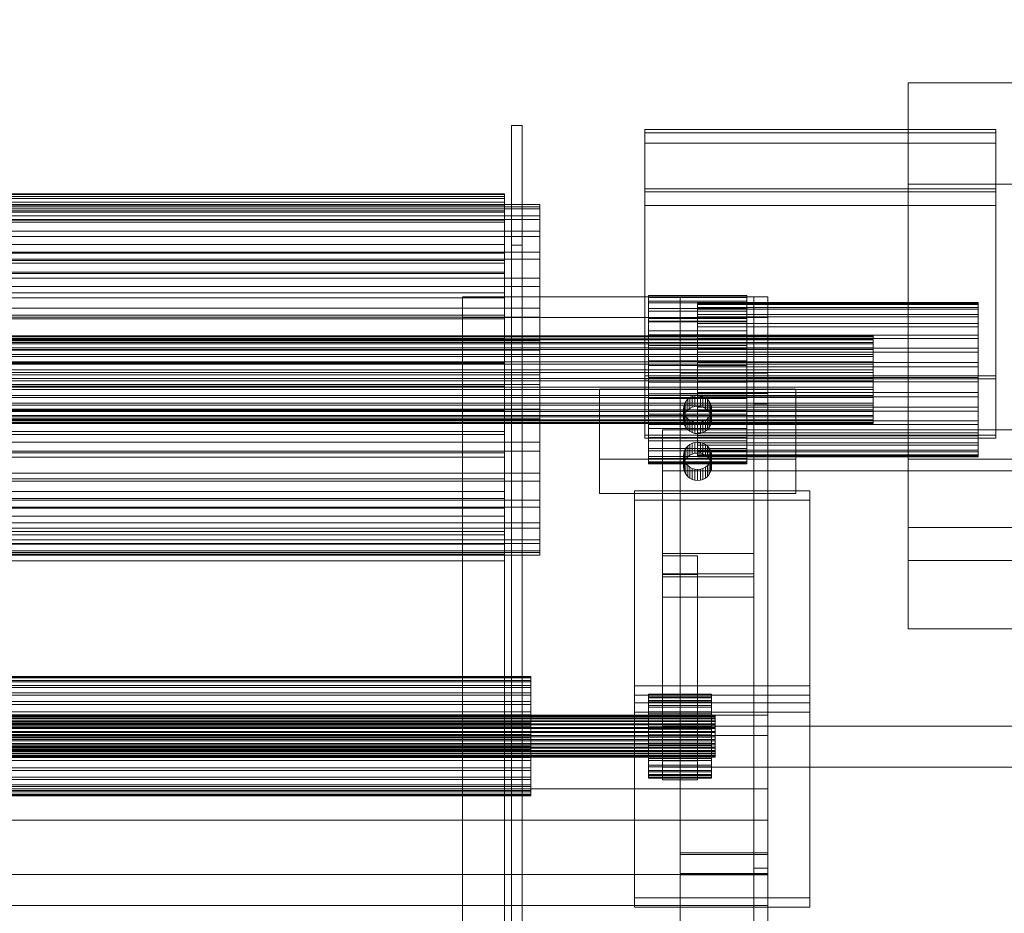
# Model space of a CAD drawing. Header units: millimetres. Extents: x -3490 to 61924, y -72580 to 6847.
# Tile 30 of 256: x -2668 to -2388, y -33912 to -33657. Entities that reach past the tile are written whole.
import ezdxf

# ---------------------------------------------------------------- set-up
doc = ezdxf.new("R2010")
doc.units = ezdxf.units.MM
doc.layers.add('COTAS_P', color=1, linetype='Continuous', lineweight=0)
doc.layers.add('frontal_C10', color=7, linetype='Continuous', lineweight=0)
doc.dimstyles.new('R19_100', dxfattribs={"dimtxt": 250, "dimasz": 150, "dimexe": 150, "dimexo": 80, "dimgap": 100, "dimtad": 1, "dimtih": 1, "dimtoh": 1, "dimdsep": 46, "dimcen": 0.09, "dimadec": 0, "dimazin": 0, "dimtfac": 1, "dimtdec": 4, "dimtofl": 0, "dimtmove": 0, "dimatfit": 3, "dimfxl": 1, "dimtolj": 1, "dimtzin": 0, "dimarcsym": 0})

# ---------------------------------------------------------------- blocks, each defined once
blk = doc.blocks.new('DIM_R29_55')
at = {"layer": 'COTAS_P'}
for p, q in [((-3300, -33120), (-3150, -33075)), ((-60, -33120), (-210, -33075)), ((-3300, -34020), (-3300, -33120)), ((-3300, -33120), (-60, -33120)), ((-3300, -33120), (-3150, -33165)), ((-60, -33120), (-210, -33165)), ((-60, -34020), (-60, -33120))]:
    blk.add_line(p, q, dxfattribs=at)
blk.add_text('3240 P', height=250, dxfattribs=at).set_placement((-1680, -33020))

msp = doc.modelspace()

# ---------------------------------------------------------------- linework, layer by layer
at = {"layer": 'frontal_C10'}
for p, q in [((-2295, -33675.353), (-2415, -33675.353)), ((-2415, -33675.353), (-2415, -33704.249)), ((-2415, -33782.602), (-2415, -33675.353)), ((-2525, -33687.538), (-2528, -33687.538)), ((-2528, -33687.538), (-2528, -35455.249)), ((-2528, -33721.662), (-2528, -33687.538)), ((-2525, -35455.249), (-2525, -33687.538)), ((-2525, -33721.662), (-2525, -33687.538)), ((-2390, -33688.71), (-2490, -33688.71)), ((-2490, -33688.71), (-2490, -33689.599)), ((-2490, -33758.909), (-2490, -33688.71)), ((-2490, -33688.71), (-2490, -33706.492)), ((-2490, -33692.61), (-2490, -33688.71)), ((-2490, -33689.599), (-2390, -33689.599)), ((-2490, -33759.798), (-2490, -33689.599)), ((-2390, -33689.599), (-2390, -33688.71)), ((-2390, -33758.909), (-2390, -33688.71)), ((-2390, -33706.492), (-2390, -33688.71)), ((-2390, -33692.61), (-2390, -33688.71)), ((-2390, -33689.599), (-2390, -33759.798)), ((-2490, -33710.392), (-2490, -33692.61)), ((-2490, -33692.61), (-2390, -33692.61)), ((-2390, -33692.61), (-2390, -33710.392)), ((-2415, -33704.249), (-2295, -33704.249)), ((-2415, -33811.497), (-2415, -33704.249)), ((-2530, -33707.038), (-2830, -33707.038)), ((-2530, -33707.23), (-2830, -33707.23)), ((-2530, -33707.751), (-2830, -33707.751)), ((-2530, -33710.035), (-2530, -33707.038)), ((-2530, -33707.038), (-2530, -33707.751)), ((-2530, -33707.23), (-2530, -33707.038)), ((-2530, -33710.217), (-2530, -33707.23)), ((-2530, -33708.326), (-2530, -33707.23)), ((-2530, -33710.709), (-2530, -33707.751)), ((-2530, -33707.751), (-2530, -33709.359)), ((-2390, -33705.603), (-2490, -33705.603)), ((-2490, -33705.603), (-2490, -33706.492)), ((-2490, -33775.802), (-2490, -33705.603)), ((-2490, -33706.492), (-2390, -33706.492)), ((-2490, -33776.691), (-2490, -33706.492)), ((-2490, -33710.392), (-2490, -33706.492)), ((-2390, -33706.492), (-2390, -33705.603)), ((-2390, -33775.802), (-2390, -33705.603)), ((-2390, -33706.492), (-2390, -33776.691)), ((-2390, -33706.492), (-2390, -33710.392)), ((-2520, -33710.019), (-2840, -33710.019)), ((-2520, -33710.709), (-2840, -33710.709)), ((-2530, -33708.326), (-2830, -33708.326)), ((-2530, -33709.359), (-2830, -33709.359)), ((-2830, -33710.035), (-2530, -33710.035)), ((-2830, -33710.217), (-2530, -33710.217)), ((-2830, -33710.709), (-2530, -33710.709)), ((-2530, -35778.326), (-2530, -33708.326)), ((-2530, -33711.251), (-2530, -33708.326)), ((-2530, -33712.225), (-2530, -33709.359)), ((-2530, -33709.359), (-2530, -33711.833)), ((-2530, -33710.709), (-2530, -33710.035)), ((-2530, -33710.035), (-2530, -33710.217)), ((-2530, -33710.217), (-2530, -33711.251)), ((-2530, -33712.225), (-2530, -33710.709)), ((-2520, -33711.251), (-2520, -33710.019)), ((-2520, -33710.019), (-2520, -33710.709)), ((-2520, -33710.709), (-2520, -33713.292)), ((-2390, -33710.392), (-2490, -33710.392)), ((-2520, -33711.251), (-2840, -33711.251)), ((-2520, -33713.292), (-2840, -33713.292)), ((-2830, -33711.251), (-2530, -33711.251)), ((-2530, -33711.833), (-2830, -33711.833)), ((-2830, -33712.225), (-2530, -33712.225)), ((-2530, -33711.251), (-2530, -35781.251)), ((-2530, -33714.559), (-2530, -33711.833)), ((-2530, -33711.833), (-2530, -33715.131)), ((-2530, -33714.559), (-2530, -33712.225)), ((-2520, -33714.356), (-2520, -33711.251)), ((-2520, -33713.292), (-2520, -33717.671)), ((-2520, -33714.356), (-2840, -33714.356)), ((-2830, -33714.559), (-2530, -33714.559)), ((-2530, -33715.131), (-2830, -33715.131)), ((-2530, -33717.671), (-2530, -33714.559)), ((-2530, -33717.671), (-2530, -33715.131)), ((-2530, -33715.131), (-2530, -33719.197)), ((-2520, -33719.215), (-2520, -33714.356)), ((-2520, -33717.671), (-2840, -33717.671)), ((-2830, -33717.671), (-2530, -33717.671)), ((-2530, -33721.506), (-2530, -33717.671)), ((-2520, -33717.671), (-2520, -33723.676)), ((-2520, -33719.215), (-2840, -33719.215)), ((-2530, -33719.197), (-2830, -33719.197)), ((-2830, -33721.506), (-2530, -33721.506)), ((-2530, -33721.506), (-2530, -33719.197)), ((-2530, -33719.197), (-2530, -33723.961)), ((-2530, -33726.001), (-2530, -33721.506)), ((-2528, -35489.374), (-2528, -33721.662)), ((-2528, -33721.662), (-2525, -33721.662)), ((-2525, -33721.662), (-2525, -35489.374)), ((-2520, -33725.641), (-2520, -33719.215)), ((-2520, -33723.676), (-2840, -33723.676)), ((-2530, -33723.961), (-2830, -33723.961)), ((-2530, -33726.001), (-2530, -33723.961)), ((-2530, -33723.961), (-2530, -33729.342)), ((-2520, -33723.676), (-2520, -33731.077)), ((-2520, -33725.641), (-2840, -33725.641)), ((-2830, -33726.001), (-2530, -33726.001)), ((-2530, -33726.81), (-2830, -33726.81)), ((-2530, -33731.077), (-2530, -33726.001)), ((-2530, -35765.692), (-2530, -33726.81)), ((-2530, -33729.735), (-2530, -33726.81)), ((-2520, -33733.388), (-2520, -33725.641)), ((-2530, -33729.342), (-2830, -33729.342)), ((-2830, -33729.735), (-2530, -33729.735)), ((-2530, -33731.077), (-2530, -33729.342)), ((-2530, -33729.342), (-2530, -33735.247)), ((-2530, -33729.735), (-2530, -35768.617)), ((-2520, -33731.077), (-2840, -33731.077)), ((-2830, -33731.077), (-2530, -33731.077)), ((-2530, -33736.648), (-2530, -33731.077)), ((-2520, -33731.077), (-2520, -33739.589)), ((-2520, -33733.388), (-2840, -33733.388)), ((-2530, -33735.247), (-2830, -33735.247)), ((-2530, -33736.648), (-2530, -33735.247)), ((-2530, -33735.247), (-2530, -33741.576)), ((-2520, -33742.157), (-2520, -33733.388)), ((-2830, -33736.648), (-2530, -33736.648)), ((-2459, -33736.403), (-2542, -33736.403)), ((-2542, -33736.403), (-2542, -35761.949)), ((-2542, -33742.253), (-2542, -33736.403)), ((-2530, -33742.618), (-2530, -33736.648)), ((-2489, -33736.34), (-2489, -33736.009)), ((-2489, -33736.009), (-2489, -33736.6)), ((-2461, -33736.009), (-2489, -33736.009)), ((-2489, -33737.58), (-2489, -33736.34)), ((-2461, -33736.34), (-2489, -33736.34)), ((-2489, -33736.6), (-2489, -33738.091)), ((-2461, -33736.6), (-2489, -33736.6)), ((-2489, -33739.682), (-2489, -33737.58)), ((-2461, -33737.58), (-2489, -33737.58)), ((-2489, -33738.091), (-2489, -33740.423)), ((-2461, -33738.091), (-2489, -33738.091)), ((-2455, -33736.403), (-2480, -33736.403)), ((-2480, -33736.403), (-2480, -33894.874)), ((-2480, -33742.253), (-2480, -33736.403)), ((-2475, -33738.312), (-2475, -33738.008)), ((-2475, -33738.008), (-2475, -33738.55)), ((-2395, -33738.008), (-2475, -33738.008)), ((-2475, -33739.449), (-2475, -33738.312)), ((-2395, -33738.312), (-2475, -33738.312)), ((-2475, -33738.55), (-2475, -33739.916)), ((-2395, -33738.55), (-2475, -33738.55)), ((-2461, -33736.6), (-2461, -33736.009)), ((-2461, -33736.009), (-2461, -33736.34)), ((-2461, -33736.34), (-2461, -33737.58)), ((-2461, -33738.091), (-2461, -33736.6)), ((-2461, -33737.58), (-2461, -33739.682)), ((-2461, -33740.423), (-2461, -33738.091)), ((-2455, -33736.403), (-2459, -33736.403)), ((-2459, -33736.403), (-2459, -33894.874)), ((-2459, -33899.225), (-2459, -33736.403)), ((-2459, -35761.949), (-2459, -33736.403)), ((-2459, -33742.253), (-2459, -33736.403)), ((-2455, -33894.874), (-2455, -33736.403)), ((-2455, -33899.225), (-2455, -33736.403)), ((-2455, -33742.253), (-2455, -33736.403)), ((-2395, -33738.55), (-2395, -33738.008)), ((-2395, -33738.008), (-2395, -33738.312)), ((-2395, -33738.312), (-2395, -33739.449)), ((-2395, -33739.916), (-2395, -33738.55)), ((-2520, -33739.589), (-2840, -33739.589)), ((-2530, -33741.576), (-2830, -33741.576)), ((-2530, -33742.618), (-2530, -33741.576)), ((-2530, -33741.576), (-2530, -33748.22)), ((-2520, -33739.589), (-2520, -33748.886)), ((-2489, -33742.564), (-2489, -33739.682)), ((-2461, -33739.682), (-2489, -33739.682)), ((-2489, -33740.423), (-2489, -33743.508)), ((-2461, -33740.423), (-2489, -33740.423)), ((-2475, -33741.375), (-2475, -33739.449)), ((-2395, -33739.449), (-2475, -33739.449)), ((-2475, -33739.916), (-2475, -33742.054)), ((-2395, -33739.916), (-2475, -33739.916)), ((-2475, -33744.017), (-2475, -33741.375)), ((-2395, -33741.375), (-2475, -33741.375)), ((-2461, -33739.682), (-2461, -33742.564)), ((-2461, -33743.508), (-2461, -33740.423)), ((-2395, -33739.449), (-2395, -33741.375)), ((-2395, -33742.054), (-2395, -33739.916)), ((-2395, -33741.375), (-2395, -33744.017)), ((-2520, -33742.157), (-2840, -33742.157)), ((-2830, -33742.618), (-2530, -33742.618)), ((-2542, -35767.799), (-2542, -33742.253)), ((-2542, -33742.253), (-2459, -33742.253)), ((-2530, -33748.886), (-2530, -33742.618)), ((-2520, -33751.612), (-2520, -33742.157)), ((-2489, -33746.117), (-2489, -33742.564)), ((-2461, -33742.564), (-2489, -33742.564)), ((-2461, -33743.324), (-2489, -33743.324)), ((-2489, -33743.324), (-2489, -33751.326)), ((-2489, -33768.674), (-2489, -33743.324)), ((-2489, -33743.508), (-2489, -33747.226)), ((-2461, -33743.508), (-2489, -33743.508)), ((-2480, -33900.724), (-2480, -33742.253)), ((-2480, -33742.253), (-2455, -33742.253)), ((-2475, -33742.054), (-2475, -33744.882)), ((-2395, -33742.054), (-2475, -33742.054)), ((-2475, -33747.274), (-2475, -33744.017)), ((-2395, -33744.017), (-2475, -33744.017)), ((-2461, -33742.564), (-2461, -33746.117)), ((-2461, -33751.326), (-2461, -33743.324)), ((-2461, -33768.674), (-2461, -33743.324)), ((-2461, -33747.226), (-2461, -33743.508)), ((-2459, -33742.253), (-2459, -35767.799)), ((-2455, -33742.253), (-2455, -33900.724)), ((-2395, -33744.882), (-2395, -33742.054)), ((-2395, -33744.017), (-2395, -33747.274)), ((-2489, -33750.203), (-2489, -33746.117)), ((-2461, -33746.117), (-2489, -33746.117)), ((-2475, -33744.882), (-2475, -33748.291)), ((-2395, -33744.882), (-2475, -33744.882)), ((-2461, -33746.117), (-2461, -33750.203)), ((-2395, -33748.291), (-2395, -33744.882)), ((-2425, -33747.505), (-2935, -33747.505)), ((-2425, -33747.677), (-2935, -33747.677)), ((-2425, -33747.813), (-2935, -33747.813)), ((-2425, -33748.323), (-2935, -33748.323)), ((-2425, -33748.589), (-2935, -33748.589)), ((-2425, -33749.418), (-2935, -33749.418)), ((-2425, -33749.804), (-2935, -33749.804)), ((-2840, -33748.886), (-2520, -33748.886)), ((-2530, -33748.22), (-2830, -33748.22)), ((-2830, -33748.886), (-2530, -33748.886)), ((-2530, -33748.886), (-2530, -33748.22)), ((-2530, -33748.22), (-2530, -33755.065)), ((-2530, -33755.345), (-2530, -33748.886)), ((-2520, -33748.886), (-2520, -33758.611)), ((-2489, -33747.226), (-2489, -33751.435)), ((-2461, -33747.226), (-2489, -33747.226)), ((-2475, -33751.019), (-2475, -33747.274)), ((-2395, -33747.274), (-2475, -33747.274)), ((-2475, -33748.291), (-2475, -33752.149)), ((-2395, -33748.291), (-2475, -33748.291)), ((-2461, -33751.435), (-2461, -33747.226)), ((-2425, -33747.813), (-2425, -33747.505)), ((-2425, -33747.505), (-2425, -33747.677)), ((-2425, -33747.677), (-2425, -33748.323)), ((-2425, -33748.589), (-2425, -33747.813)), ((-2425, -33748.323), (-2425, -33749.418)), ((-2425, -33749.804), (-2425, -33748.589)), ((-2425, -33749.418), (-2425, -33750.919)), ((-2425, -33751.41), (-2425, -33749.804)), ((-2395, -33747.274), (-2395, -33751.019)), ((-2395, -33752.149), (-2395, -33748.291)), ((-2425, -33750.919), (-2935, -33750.919)), ((-2425, -33751.41), (-2935, -33751.41)), ((-2425, -33752.769), (-2935, -33752.769)), ((-2520, -33751.612), (-2840, -33751.612)), ((-2520, -33761.389), (-2520, -33751.612)), ((-2489, -33754.666), (-2489, -33750.203)), ((-2461, -33750.203), (-2489, -33750.203)), ((-2489, -33751.326), (-2461, -33751.326)), ((-2489, -33776.676), (-2489, -33751.326)), ((-2489, -33751.435), (-2489, -33755.974)), ((-2461, -33751.435), (-2489, -33751.435)), ((-2475, -33755.11), (-2475, -33751.019)), ((-2395, -33751.019), (-2475, -33751.019)), ((-2475, -33752.149), (-2475, -33756.309)), ((-2395, -33752.149), (-2475, -33752.149)), ((-2461, -33750.203), (-2461, -33754.666)), ((-2461, -33751.326), (-2461, -33776.676)), ((-2461, -33755.974), (-2461, -33751.435)), ((-2425, -33750.919), (-2425, -33752.769)), ((-2425, -33753.347), (-2425, -33751.41)), ((-2425, -33752.769), (-2425, -33754.897)), ((-2395, -33751.019), (-2395, -33755.11)), ((-2395, -33756.309), (-2395, -33752.149)), ((-2425, -33753.347), (-2935, -33753.347)), ((-2425, -33754.897), (-2935, -33754.897)), ((-2425, -33755.539), (-2935, -33755.539)), ((-2530, -33755.065), (-2830, -33755.065)), ((-2830, -33755.345), (-2530, -33755.345)), ((-2530, -33755.345), (-2530, -33755.065)), ((-2530, -33755.065), (-2530, -33761.995)), ((-2530, -33761.882), (-2530, -33755.345)), ((-2489, -33759.333), (-2489, -33754.666)), ((-2489, -33754.666), (-2461, -33754.666)), ((-2475, -33759.389), (-2475, -33755.11)), ((-2475, -33755.11), (-2395, -33755.11)), ((-2461, -33754.666), (-2461, -33759.333)), ((-2425, -33755.539), (-2425, -33753.347)), ((-2425, -33754.897), (-2425, -33757.222)), ((-2425, -33757.903), (-2425, -33755.539)), ((-2395, -33755.11), (-2395, -33759.389)), ((-2935, -33757.222), (-2425, -33757.222)), ((-2425, -33757.903), (-2935, -33757.903)), ((-2489, -33755.974), (-2489, -33760.667)), ((-2461, -33755.974), (-2489, -33755.974)), ((-2455, -33758.091), (-2480, -33758.091)), ((-2480, -33758.091), (-2480, -35859.209)), ((-2480, -33763.941), (-2480, -33758.091)), ((-2475, -33756.309), (-2475, -33760.611)), ((-2395, -33756.309), (-2475, -33756.309)), ((-2461, -33760.667), (-2461, -33755.974)), ((-2455, -35859.209), (-2455, -33758.091)), ((-2455, -33763.941), (-2455, -33758.091)), ((-2425, -33757.222), (-2425, -33759.653)), ((-2425, -33760.347), (-2425, -33757.903)), ((-2395, -33760.611), (-2395, -33756.309)), ((-2425, -33759.653), (-2935, -33759.653)), ((-2425, -33760.347), (-2935, -33760.347)), ((-2520, -33758.611), (-2840, -33758.611)), ((-2520, -33758.611), (-2520, -33768.388)), ((-2490, -33759.798), (-2490, -33758.909)), ((-2490, -33758.909), (-2390, -33758.909)), ((-2390, -33759.798), (-2490, -33759.798)), ((-2489, -33764.026), (-2489, -33759.333)), ((-2461, -33759.333), (-2489, -33759.333)), ((-2489, -33760.667), (-2489, -33765.334)), ((-2461, -33760.667), (-2489, -33760.667)), ((-2475, -33763.691), (-2475, -33759.389)), ((-2395, -33759.389), (-2475, -33759.389)), ((-2475, -33760.611), (-2475, -33764.89)), ((-2395, -33760.611), (-2475, -33760.611)), ((-2461, -33759.333), (-2461, -33764.026)), ((-2461, -33765.334), (-2461, -33760.667)), ((-2425, -33759.653), (-2425, -33762.097)), ((-2425, -33762.778), (-2425, -33760.347)), ((-2395, -33759.389), (-2395, -33763.691)), ((-2395, -33764.89), (-2395, -33760.611)), ((-2390, -33758.909), (-2390, -33759.798)), ((-2425, -33762.097), (-2935, -33762.097)), ((-2425, -33762.778), (-2935, -33762.778)), ((-2520, -33761.389), (-2840, -33761.389)), ((-2830, -33761.882), (-2530, -33761.882)), ((-2530, -33761.995), (-2830, -33761.995)), ((-2530, -33768.388), (-2530, -33761.882)), ((-2530, -33761.882), (-2530, -33761.995)), ((-2530, -33761.995), (-2530, -33768.891)), ((-2520, -33771.114), (-2520, -33761.389)), ((-2447, -33762.673), (-2503, -33762.673)), ((-2503, -33762.673), (-2503, -33782.677)), ((-2503, -33772.422), (-2503, -33762.673)), ((-2489, -33768.565), (-2489, -33764.026)), ((-2461, -33764.026), (-2489, -33764.026)), ((-2480, -35865.059), (-2480, -33763.941)), ((-2480, -33763.941), (-2455, -33763.941)), ((-2475, -33767.851), (-2475, -33763.691)), ((-2395, -33763.691), (-2475, -33763.691)), ((-2461, -33764.026), (-2461, -33768.565)), ((-2455, -33763.941), (-2455, -35865.059)), ((-2447, -33782.677), (-2447, -33762.673)), ((-2447, -33772.422), (-2447, -33762.673)), ((-2425, -33762.097), (-2425, -33764.461)), ((-2425, -33765.103), (-2425, -33762.778)), ((-2395, -33763.691), (-2395, -33767.851)), ((-2425, -33764.461), (-2935, -33764.461)), ((-2425, -33765.103), (-2935, -33765.103)), ((-2425, -33766.653), (-2935, -33766.653)), ((-2489, -33765.334), (-2489, -33769.797)), ((-2461, -33765.334), (-2489, -33765.334)), ((-2478.696, -33766.858), (-2478.326, -33766.184)), ((-2478.326, -33766.184), (-2477.828, -33765.593)), ((-2478.326, -33769.296), (-2478.326, -33766.184)), ((-2477.828, -33765.593), (-2477.222, -33765.108)), ((-2477.828, -33768.705), (-2477.828, -33765.593)), ((-2477.222, -33765.108), (-2476.531, -33764.748)), ((-2477.222, -33768.22), (-2477.222, -33765.108)), ((-2476.531, -33764.748), (-2475.78, -33764.526)), ((-2476.531, -33767.859), (-2476.531, -33764.748)), ((-2475.78, -33764.526), (-2475, -33764.451)), ((-2475.78, -33767.638), (-2475.78, -33764.526)), ((-2475, -33764.451), (-2474.22, -33764.526)), ((-2475, -33767.563), (-2475, -33764.451)), ((-2475, -33764.89), (-2475, -33768.981)), ((-2395, -33764.89), (-2475, -33764.89)), ((-2474.22, -33764.526), (-2473.469, -33764.748)), ((-2474.22, -33767.638), (-2474.22, -33764.526)), ((-2473.469, -33764.748), (-2472.778, -33765.108)), ((-2473.469, -33767.859), (-2473.469, -33764.748)), ((-2472.778, -33765.108), (-2472.172, -33765.593)), ((-2472.778, -33768.22), (-2472.778, -33765.108)), ((-2472.172, -33765.593), (-2471.674, -33766.184)), ((-2472.172, -33768.705), (-2472.172, -33765.593)), ((-2471.674, -33766.184), (-2471.304, -33766.858)), ((-2471.674, -33769.296), (-2471.674, -33766.184)), ((-2461, -33769.797), (-2461, -33765.334)), ((-2425, -33764.461), (-2425, -33766.653)), ((-2425, -33767.231), (-2425, -33765.103)), ((-2425, -33766.653), (-2425, -33768.59)), ((-2395, -33768.981), (-2395, -33764.89)), ((-2425, -33767.231), (-2935, -33767.231)), ((-2425, -33768.59), (-2935, -33768.59)), ((-2425, -33769.081), (-2935, -33769.081)), ((-2520, -33768.388), (-2840, -33768.388)), ((-2830, -33768.388), (-2530, -33768.388)), ((-2530, -33768.891), (-2830, -33768.891)), ((-2530, -33774.75), (-2530, -33768.388)), ((-2530, -33768.388), (-2530, -33768.891)), ((-2530, -33768.891), (-2530, -33775.635)), ((-2520, -33768.388), (-2520, -33777.843)), ((-2489, -33772.774), (-2489, -33768.565)), ((-2461, -33768.565), (-2489, -33768.565)), ((-2489, -33776.676), (-2489, -33768.674)), ((-2489, -33768.674), (-2461, -33768.674)), ((-2479, -33768.351), (-2478.923, -33767.59)), ((-2478.923, -33769.112), (-2479, -33768.351)), ((-2479, -33768.351), (-2479, -33771.463)), ((-2478.923, -33767.59), (-2478.696, -33766.858)), ((-2478.923, -33770.702), (-2478.923, -33767.59)), ((-2478.696, -33769.843), (-2478.923, -33769.112)), ((-2478.923, -33772.223), (-2478.923, -33769.112)), ((-2478.696, -33769.97), (-2478.696, -33766.858)), ((-2478.326, -33769.296), (-2478.696, -33769.97)), ((-2477.828, -33768.705), (-2478.326, -33769.296)), ((-2477.222, -33768.22), (-2477.828, -33768.705)), ((-2476.531, -33767.859), (-2477.222, -33768.22)), ((-2475.78, -33767.638), (-2476.531, -33767.859)), ((-2475, -33767.563), (-2475.78, -33767.638)), ((-2474.22, -33767.638), (-2475, -33767.563)), ((-2475, -33771.709), (-2475, -33767.851)), ((-2395, -33767.851), (-2475, -33767.851)), ((-2475, -33768.981), (-2475, -33772.726)), ((-2395, -33768.981), (-2475, -33768.981)), ((-2473.469, -33767.859), (-2474.22, -33767.638)), ((-2472.778, -33768.22), (-2473.469, -33767.859)), ((-2472.172, -33768.705), (-2472.778, -33768.22)), ((-2471.674, -33769.296), (-2472.172, -33768.705)), ((-2471.304, -33769.97), (-2471.674, -33769.296)), ((-2471.304, -33766.858), (-2471.077, -33767.59)), ((-2471.304, -33769.97), (-2471.304, -33766.858)), ((-2471.077, -33769.112), (-2471.304, -33769.843)), ((-2471.077, -33767.59), (-2471, -33768.351)), ((-2471.077, -33770.702), (-2471.077, -33767.59)), ((-2471, -33768.351), (-2471.077, -33769.112)), ((-2471.077, -33772.223), (-2471.077, -33769.112)), ((-2471, -33771.463), (-2471, -33768.351)), ((-2461, -33768.565), (-2461, -33772.774)), ((-2461, -33768.674), (-2461, -33776.676)), ((-2455, -33766.866), (-2459, -33766.866)), ((-2459, -33766.866), (-2459, -35867.984)), ((-2459, -33861.439), (-2459, -33766.866)), ((-2455, -35867.984), (-2455, -33766.866)), ((-2455, -33861.439), (-2455, -33766.866)), ((-2425, -33769.081), (-2425, -33767.231)), ((-2425, -33768.59), (-2425, -33770.196)), ((-2425, -33770.582), (-2425, -33769.081)), ((-2395, -33767.851), (-2395, -33771.709)), ((-2395, -33772.726), (-2395, -33768.981)), ((-2425, -33770.196), (-2935, -33770.196)), ((-2425, -33770.582), (-2935, -33770.582)), ((-2425, -33771.411), (-2935, -33771.411)), ((-2425, -33771.677), (-2935, -33771.677)), ((-2425, -33772.187), (-2935, -33772.187)), ((-2425, -33772.323), (-2935, -33772.323)), ((-2520, -33771.114), (-2840, -33771.114)), ((-2520, -33780.411), (-2520, -33771.114)), ((-2503, -33792.427), (-2503, -33772.422)), ((-2503, -33772.422), (-2447, -33772.422)), ((-2489, -33769.797), (-2489, -33773.883)), ((-2461, -33769.797), (-2489, -33769.797)), ((-2478.923, -33770.702), (-2479, -33771.463)), ((-2479, -33771.463), (-2478.923, -33772.223)), ((-2478.696, -33769.97), (-2478.923, -33770.702)), ((-2478.923, -33772.223), (-2478.696, -33772.955)), ((-2478.326, -33770.517), (-2478.696, -33769.843)), ((-2478.696, -33772.955), (-2478.696, -33769.843)), ((-2477.828, -33771.108), (-2478.326, -33770.517)), ((-2478.326, -33773.629), (-2478.326, -33770.517)), ((-2477.222, -33771.593), (-2477.828, -33771.108)), ((-2477.828, -33774.22), (-2477.828, -33771.108)), ((-2476.531, -33771.954), (-2477.222, -33771.593)), ((-2477.222, -33774.705), (-2477.222, -33771.593)), ((-2475.78, -33772.176), (-2476.531, -33771.954)), ((-2476.531, -33775.066), (-2476.531, -33771.954)), ((-2475, -33772.251), (-2475.78, -33772.176)), ((-2475.78, -33775.288), (-2475.78, -33772.176)), ((-2475, -33775.118), (-2475, -33771.709)), ((-2395, -33771.709), (-2475, -33771.709)), ((-2474.22, -33772.176), (-2475, -33772.251)), ((-2475, -33775.362), (-2475, -33772.251)), ((-2473.469, -33771.954), (-2474.22, -33772.176)), ((-2474.22, -33775.288), (-2474.22, -33772.176)), ((-2472.778, -33771.593), (-2473.469, -33771.954)), ((-2473.469, -33775.066), (-2473.469, -33771.954)), ((-2472.172, -33771.108), (-2472.778, -33771.593)), ((-2472.778, -33774.705), (-2472.778, -33771.593)), ((-2471.674, -33770.517), (-2472.172, -33771.108)), ((-2472.172, -33774.22), (-2472.172, -33771.108)), ((-2471.304, -33769.843), (-2471.674, -33770.517)), ((-2471.674, -33773.629), (-2471.674, -33770.517)), ((-2471.304, -33772.955), (-2471.304, -33769.843)), ((-2471.077, -33770.702), (-2471.304, -33769.97)), ((-2471.304, -33772.955), (-2471.077, -33772.223)), ((-2471, -33771.463), (-2471.077, -33770.702)), ((-2471.077, -33772.223), (-2471, -33771.463)), ((-2461, -33773.883), (-2461, -33769.797)), ((-2447, -33772.422), (-2447, -33792.427)), ((-2425, -33770.196), (-2425, -33771.411)), ((-2425, -33771.677), (-2425, -33770.582)), ((-2425, -33771.411), (-2425, -33772.187)), ((-2425, -33772.323), (-2425, -33771.677)), ((-2425, -33772.187), (-2425, -33772.495)), ((-2425, -33772.495), (-2425, -33772.323)), ((-2395, -33771.709), (-2395, -33775.118)), ((-2425, -33772.495), (-2935, -33772.495)), ((-2830, -33774.75), (-2530, -33774.75)), ((-2530, -33780.86), (-2530, -33774.75)), ((-2530, -33774.75), (-2530, -33775.635)), ((-2489, -33776.492), (-2489, -33772.774)), ((-2461, -33772.774), (-2489, -33772.774)), ((-2489, -33773.883), (-2489, -33777.436)), ((-2461, -33773.883), (-2489, -33773.883)), ((-2155, -33774.318), (-2485, -33774.318)), ((-2485, -33774.318), (-2485, -33858.781)), ((-2485, -33786.017), (-2485, -33774.318)), ((-2478.696, -33772.955), (-2478.326, -33773.629)), ((-2478.326, -33773.629), (-2477.828, -33774.22)), ((-2477.828, -33774.22), (-2477.222, -33774.705)), ((-2477.222, -33774.705), (-2476.531, -33775.066)), ((-2476.531, -33775.066), (-2475.78, -33775.288)), ((-2475, -33772.726), (-2475, -33775.983)), ((-2395, -33772.726), (-2475, -33772.726)), ((-2475, -33777.946), (-2475, -33775.118)), ((-2395, -33775.118), (-2475, -33775.118)), ((-2474.22, -33775.288), (-2473.469, -33775.066)), ((-2473.469, -33775.066), (-2472.778, -33774.705)), ((-2472.778, -33774.705), (-2472.172, -33774.22)), ((-2472.172, -33774.22), (-2471.674, -33773.629)), ((-2471.674, -33773.629), (-2471.304, -33772.955)), ((-2461, -33772.774), (-2461, -33776.492)), ((-2461, -33777.436), (-2461, -33773.883)), ((-2395, -33775.983), (-2395, -33772.726)), ((-2395, -33775.118), (-2395, -33777.946)), ((-2520, -33777.843), (-2840, -33777.843)), ((-2530, -33775.635), (-2830, -33775.635)), ((-2530, -33775.635), (-2530, -33782.111)), ((-2520, -33777.843), (-2520, -33786.612)), ((-2490, -33776.691), (-2490, -33775.802)), ((-2490, -33775.802), (-2390, -33775.802)), ((-2390, -33776.691), (-2490, -33776.691)), ((-2489, -33779.577), (-2489, -33776.492)), ((-2461, -33776.492), (-2489, -33776.492)), ((-2461, -33776.676), (-2489, -33776.676)), ((-2489, -33777.436), (-2489, -33780.318)), ((-2461, -33777.436), (-2489, -33777.436)), ((-2476.531, -33778.084), (-2475.78, -33777.862)), ((-2475.78, -33775.288), (-2475, -33775.362)), ((-2475.78, -33777.862), (-2475, -33777.787)), ((-2475.78, -33780.974), (-2475.78, -33777.862)), ((-2475, -33775.362), (-2474.22, -33775.288)), ((-2475, -33775.983), (-2475, -33778.625)), ((-2395, -33775.983), (-2475, -33775.983)), ((-2475, -33777.787), (-2474.22, -33777.862)), ((-2475, -33780.899), (-2475, -33777.787)), ((-2475, -33780.084), (-2475, -33777.946)), ((-2395, -33777.946), (-2475, -33777.946)), ((-2474.22, -33777.862), (-2473.469, -33778.084)), ((-2474.22, -33780.974), (-2474.22, -33777.862)), ((-2461, -33776.492), (-2461, -33779.577)), ((-2461, -33780.318), (-2461, -33777.436)), ((-2395, -33778.625), (-2395, -33775.983)), ((-2395, -33777.946), (-2395, -33780.084)), ((-2390, -33775.802), (-2390, -33776.691)), ((-2520, -33780.411), (-2840, -33780.411)), ((-2830, -33780.86), (-2530, -33780.86)), ((-2530, -33786.612), (-2530, -33780.86)), ((-2530, -33780.86), (-2530, -33782.111)), ((-2520, -33788.923), (-2520, -33780.411)), ((-2489, -33781.909), (-2489, -33779.577)), ((-2461, -33779.577), (-2489, -33779.577)), ((-2489, -33780.318), (-2489, -33782.42)), ((-2461, -33780.318), (-2489, -33780.318)), ((-2478.923, -33780.926), (-2478.696, -33780.195)), ((-2478.696, -33780.195), (-2478.326, -33779.52)), ((-2478.696, -33783.306), (-2478.696, -33780.195)), ((-2478.326, -33779.52), (-2477.828, -33778.929)), ((-2478.326, -33782.632), (-2478.326, -33779.52)), ((-2477.828, -33778.929), (-2477.222, -33778.444)), ((-2477.828, -33782.041), (-2477.828, -33778.929)), ((-2477.222, -33778.444), (-2476.531, -33778.084)), ((-2477.222, -33781.556), (-2477.222, -33778.444)), ((-2476.531, -33781.196), (-2476.531, -33778.084)), ((-2475, -33778.625), (-2475, -33780.551)), ((-2395, -33778.625), (-2475, -33778.625)), ((-2475, -33781.45), (-2475, -33780.084)), ((-2395, -33780.084), (-2475, -33780.084)), ((-2475, -33780.551), (-2475, -33781.688)), ((-2395, -33780.551), (-2475, -33780.551)), ((-2473.469, -33778.084), (-2472.778, -33778.444)), ((-2473.469, -33781.196), (-2473.469, -33778.084)), ((-2472.778, -33778.444), (-2472.172, -33778.929)), ((-2472.778, -33781.556), (-2472.778, -33778.444)), ((-2472.172, -33778.929), (-2471.674, -33779.52)), ((-2472.172, -33782.041), (-2472.172, -33778.929)), ((-2471.674, -33779.52), (-2471.304, -33780.195)), ((-2471.674, -33782.632), (-2471.674, -33779.52)), ((-2471.304, -33780.195), (-2471.077, -33780.926)), ((-2471.304, -33783.306), (-2471.304, -33780.195)), ((-2461, -33779.577), (-2461, -33781.909)), ((-2461, -33782.42), (-2461, -33780.318)), ((-2395, -33780.551), (-2395, -33778.625)), ((-2395, -33780.084), (-2395, -33781.45)), ((-2395, -33781.688), (-2395, -33780.551)), ((-2530, -33782.111), (-2830, -33782.111)), ((-2530, -33782.111), (-2530, -33788.209)), ((-2503, -33782.677), (-2447, -33782.677)), ((-2503, -33792.427), (-2503, -33782.677)), ((-2489, -33783.4), (-2489, -33781.909)), ((-2461, -33781.909), (-2489, -33781.909)), ((-2489, -33782.42), (-2489, -33783.66)), ((-2461, -33782.42), (-2489, -33782.42)), ((-2489, -33783.991), (-2489, -33783.4)), ((-2461, -33783.4), (-2489, -33783.4)), ((-2489, -33783.66), (-2489, -33783.991)), ((-2461, -33783.66), (-2489, -33783.66)), ((-2479, -33781.687), (-2478.923, -33780.926)), ((-2478.923, -33782.448), (-2479, -33781.687)), ((-2479, -33781.687), (-2479, -33784.799)), ((-2478.923, -33784.038), (-2478.923, -33780.926)), ((-2478.696, -33783.179), (-2478.923, -33782.448)), ((-2478.923, -33785.56), (-2478.923, -33782.448)), ((-2478.696, -33783.306), (-2478.923, -33784.038)), ((-2478.326, -33782.632), (-2478.696, -33783.306)), ((-2478.326, -33783.854), (-2478.696, -33783.179)), ((-2478.696, -33786.291), (-2478.696, -33783.179)), ((-2477.828, -33782.041), (-2478.326, -33782.632)), ((-2477.222, -33781.556), (-2477.828, -33782.041)), ((-2476.531, -33781.196), (-2477.222, -33781.556)), ((-2475.78, -33780.974), (-2476.531, -33781.196)), ((-2475, -33780.899), (-2475.78, -33780.974)), ((-2474.22, -33780.974), (-2475, -33780.899)), ((-2475, -33781.992), (-2475, -33781.45)), ((-2395, -33781.45), (-2475, -33781.45)), ((-2475, -33781.688), (-2475, -33781.992)), ((-2395, -33781.688), (-2475, -33781.688)), ((-2395, -33781.992), (-2475, -33781.992)), ((-2473.469, -33781.196), (-2474.22, -33780.974)), ((-2472.778, -33781.556), (-2473.469, -33781.196)), ((-2472.172, -33782.041), (-2472.778, -33781.556)), ((-2471.674, -33782.632), (-2472.172, -33782.041)), ((-2471.304, -33783.306), (-2471.674, -33782.632)), ((-2471.304, -33783.179), (-2471.674, -33783.854)), ((-2471.077, -33782.448), (-2471.304, -33783.179)), ((-2471.304, -33786.291), (-2471.304, -33783.179)), ((-2471.077, -33784.038), (-2471.304, -33783.306)), ((-2471.077, -33780.926), (-2471, -33781.687)), ((-2471.077, -33784.038), (-2471.077, -33780.926)), ((-2471, -33781.687), (-2471.077, -33782.448)), ((-2471.077, -33785.56), (-2471.077, -33782.448)), ((-2471, -33784.799), (-2471, -33781.687)), ((-2461, -33781.909), (-2461, -33783.4)), ((-2461, -33783.66), (-2461, -33782.42)), ((-2461, -33783.4), (-2461, -33783.991)), ((-2461, -33783.991), (-2461, -33783.66)), ((-2447, -33782.677), (-2447, -33792.427)), ((-2295, -33782.602), (-2415, -33782.602)), ((-2415, -33782.602), (-2415, -33811.497)), ((-2415, -33802.102), (-2415, -33782.602)), ((-2395, -33781.45), (-2395, -33781.992)), ((-2395, -33781.992), (-2395, -33781.688)), ((-2461, -33783.991), (-2489, -33783.991)), ((-2485, -33870.48), (-2485, -33786.017)), ((-2485, -33786.017), (-2155, -33786.017)), ((-2478.923, -33784.038), (-2479, -33784.799)), ((-2479, -33784.799), (-2478.923, -33785.56)), ((-2478.923, -33785.56), (-2478.696, -33786.291)), ((-2478.696, -33786.291), (-2478.326, -33786.965)), ((-2477.828, -33784.445), (-2478.326, -33783.854)), ((-2478.326, -33786.965), (-2478.326, -33783.854)), ((-2477.222, -33784.93), (-2477.828, -33784.445)), ((-2477.828, -33787.556), (-2477.828, -33784.445)), ((-2476.531, -33785.29), (-2477.222, -33784.93)), ((-2477.222, -33788.041), (-2477.222, -33784.93)), ((-2475.78, -33785.512), (-2476.531, -33785.29)), ((-2476.531, -33788.402), (-2476.531, -33785.29)), ((-2475, -33785.587), (-2475.78, -33785.512)), ((-2475.78, -33788.624), (-2475.78, -33785.512)), ((-2474.22, -33785.512), (-2475, -33785.587)), ((-2475, -33788.699), (-2475, -33785.587)), ((-2473.469, -33785.29), (-2474.22, -33785.512)), ((-2474.22, -33788.624), (-2474.22, -33785.512)), ((-2472.778, -33784.93), (-2473.469, -33785.29)), ((-2473.469, -33788.402), (-2473.469, -33785.29)), ((-2472.172, -33784.445), (-2472.778, -33784.93)), ((-2472.778, -33788.041), (-2472.778, -33784.93)), ((-2471.674, -33783.854), (-2472.172, -33784.445)), ((-2472.172, -33787.556), (-2472.172, -33784.445)), ((-2471.674, -33786.965), (-2471.674, -33783.854)), ((-2471.674, -33786.965), (-2471.304, -33786.291)), ((-2471.304, -33786.291), (-2471.077, -33785.56)), ((-2471, -33784.799), (-2471.077, -33784.038)), ((-2471.077, -33785.56), (-2471, -33784.799)), ((-2520, -33786.612), (-2840, -33786.612)), ((-2520, -33788.923), (-2840, -33788.923)), ((-2830, -33786.612), (-2530, -33786.612)), ((-2530, -33788.209), (-2830, -33788.209)), ((-2530, -33791.91), (-2530, -33786.612)), ((-2530, -33786.612), (-2530, -33788.209)), ((-2530, -33788.209), (-2530, -33793.824)), ((-2520, -33786.612), (-2520, -33794.359)), ((-2520, -33796.324), (-2520, -33788.923)), ((-2478.326, -33786.965), (-2477.828, -33787.556)), ((-2477.828, -33787.556), (-2477.222, -33788.041)), ((-2477.222, -33788.041), (-2476.531, -33788.402)), ((-2476.531, -33788.402), (-2475.78, -33788.624)), ((-2475.78, -33788.624), (-2475, -33788.699)), ((-2475, -33788.699), (-2474.22, -33788.624)), ((-2474.22, -33788.624), (-2473.469, -33788.402)), ((-2473.469, -33788.402), (-2472.778, -33788.041)), ((-2472.778, -33788.041), (-2472.172, -33787.556)), ((-2472.172, -33787.556), (-2471.674, -33786.965)), ((-2830, -33791.91), (-2530, -33791.91)), ((-2530, -33796.661), (-2530, -33791.91)), ((-2530, -33791.91), (-2530, -33793.824)), ((-2443, -33791.655), (-2493, -33791.655)), ((-2493, -33791.655), (-2493, -33794.322)), ((-2493, -33852.104), (-2493, -33791.655)), ((-2443, -33794.322), (-2443, -33791.655)), ((-2443, -33852.104), (-2443, -33791.655)), ((-2520, -33794.359), (-2840, -33794.359)), ((-2530, -33793.824), (-2830, -33793.824)), ((-2530, -33793.824), (-2530, -33798.861)), ((-2520, -33794.359), (-2520, -33800.785)), ((-2447, -33792.427), (-2503, -33792.427)), ((-2493, -33794.322), (-2443, -33794.322)), ((-2493, -33854.771), (-2493, -33794.322)), ((-2443, -33794.322), (-2443, -33854.771)), ((-2520, -33796.324), (-2840, -33796.324)), ((-2830, -33796.661), (-2530, -33796.661)), ((-2530, -33800.785), (-2530, -33796.661)), ((-2530, -33796.661), (-2530, -33798.861)), ((-2520, -33802.329), (-2520, -33796.324)), ((-2530, -33798.861), (-2830, -33798.861)), ((-2530, -33798.861), (-2530, -33803.233)), ((-2520, -33800.785), (-2840, -33800.785)), ((-2520, -33802.329), (-2840, -33802.329)), ((-2830, -33800.785), (-2530, -33800.785)), ((-2530, -33803.233), (-2830, -33803.233)), ((-2530, -33804.212), (-2530, -33800.785)), ((-2530, -33800.785), (-2530, -33803.233)), ((-2530, -33803.233), (-2530, -33806.864)), ((-2520, -33800.785), (-2520, -33805.644)), ((-2520, -33806.708), (-2520, -33802.329)), ((-2415, -33830.997), (-2415, -33802.102)), ((-2415, -33802.102), (-2295, -33802.102)), ((-2520, -33805.644), (-2840, -33805.644)), ((-2830, -33804.212), (-2530, -33804.212)), ((-2530, -33806.882), (-2530, -33804.212)), ((-2530, -33804.212), (-2530, -33806.864)), ((-2520, -33805.644), (-2520, -33808.749)), ((-2520, -33806.708), (-2840, -33806.708)), ((-2520, -33808.749), (-2840, -33808.749)), ((-2530, -33806.864), (-2830, -33806.864)), ((-2830, -33806.882), (-2530, -33806.882)), ((-2530, -33808.749), (-2830, -33808.749)), ((-2530, -33806.864), (-2530, -33809.694)), ((-2530, -33808.749), (-2530, -33806.882)), ((-2530, -33806.882), (-2530, -33809.694)), ((-2530, -35878.749), (-2530, -33808.749)), ((-2530, -33811.674), (-2530, -33808.749)), ((-2520, -33809.291), (-2520, -33806.708)), ((-2520, -33808.749), (-2520, -33809.981)), ((-2520, -33809.291), (-2840, -33809.291)), ((-2520, -33809.981), (-2840, -33809.981)), ((-2530, -33809.694), (-2830, -33809.694)), ((-2830, -33811.674), (-2530, -33811.674)), ((-2530, -33809.694), (-2530, -33811.674)), ((-2530, -33811.674), (-2530, -35881.674)), ((-2520, -33809.981), (-2520, -33809.291)), ((-2459, -33809.506), (-2485, -33809.506)), ((-2485, -33809.506), (-2485, -33816.174)), ((-2485, -33815.356), (-2485, -33809.506)), ((-2475, -33810.173), (-2485, -33810.173)), ((-2485, -33810.173), (-2485, -33815.508)), ((-2485, -33868.672), (-2485, -33810.173)), ((-2475, -33815.508), (-2475, -33810.173)), ((-2475, -33868.672), (-2475, -33810.173)), ((-2459, -33816.174), (-2459, -33809.506)), ((-2459, -33815.356), (-2459, -33809.506)), ((-2415, -33811.497), (-2295, -33811.497)), ((-2415, -33830.997), (-2415, -33811.497)), ((-2485, -33822.024), (-2485, -33815.356)), ((-2485, -33815.356), (-2459, -33815.356)), ((-2485, -33815.508), (-2475, -33815.508)), ((-2485, -33874.007), (-2485, -33815.508)), ((-2485, -33816.174), (-2459, -33816.174)), ((-2485, -33822.024), (-2485, -33816.174)), ((-2475, -33815.508), (-2475, -33874.007)), ((-2459, -33815.356), (-2459, -33822.024)), ((-2459, -33816.174), (-2459, -33822.024)), ((-2459, -33822.024), (-2485, -33822.024)), ((-2295, -33830.997), (-2415, -33830.997)), ((-2522.5, -33844.596), (-2837.5, -33844.596)), ((-2522.5, -33844.83), (-2837.5, -33844.83)), ((-2522.5, -33845.015), (-2837.5, -33845.015)), ((-2522.5, -33845.015), (-2522.5, -33844.596)), ((-2522.5, -33844.596), (-2522.5, -33844.83)), ((-2522.5, -33844.83), (-2522.5, -33845.709)), ((-2522.5, -33846.07), (-2522.5, -33845.015)), ((-2522.5, -33845.709), (-2837.5, -33845.709)), ((-2522.5, -33846.07), (-2837.5, -33846.07)), ((-2522.5, -33847.198), (-2837.5, -33847.198)), ((-2522.5, -33847.723), (-2837.5, -33847.723)), ((-2522.5, -33845.709), (-2522.5, -33847.198)), ((-2522.5, -33847.723), (-2522.5, -33846.07)), ((-2522.5, -33847.198), (-2522.5, -33849.239)), ((-2522.5, -33849.907), (-2522.5, -33847.723)), ((-2443, -33847.222), (-2493, -33847.222)), ((-2493, -33847.222), (-2493, -33849.89)), ((-2493, -33907.672), (-2493, -33847.222)), ((-2443, -33849.89), (-2443, -33847.222)), ((-2443, -33907.672), (-2443, -33847.222)), ((-2522.5, -33849.239), (-2837.5, -33849.239)), ((-2522.5, -33849.907), (-2837.5, -33849.907)), ((-2522.5, -33849.239), (-2522.5, -33851.756)), ((-2522.5, -33852.541), (-2522.5, -33849.907)), ((-2493, -33849.89), (-2443, -33849.89)), ((-2493, -33910.339), (-2493, -33849.89)), ((-2489, -33849.76), (-2489, -33849.594)), ((-2489, -33849.594), (-2489, -33849.89)), ((-2471, -33849.594), (-2489, -33849.594)), ((-2489, -33850.38), (-2489, -33849.76)), ((-2471, -33849.76), (-2489, -33849.76)), ((-2489, -33849.89), (-2489, -33850.635)), ((-2471, -33849.89), (-2489, -33849.89)), ((-2489, -33851.431), (-2489, -33850.38)), ((-2471, -33850.38), (-2489, -33850.38)), ((-2489, -33850.635), (-2489, -33851.801)), ((-2471, -33850.635), (-2489, -33850.635)), ((-2471, -33849.89), (-2471, -33849.594)), ((-2471, -33849.594), (-2471, -33849.76)), ((-2471, -33849.76), (-2471, -33850.38)), ((-2471, -33850.635), (-2471, -33849.89)), ((-2471, -33850.38), (-2471, -33851.431)), ((-2471, -33851.801), (-2471, -33850.635)), ((-2443, -33849.89), (-2443, -33910.339)), ((-2522.5, -33851.756), (-2837.5, -33851.756)), ((-2522.5, -33852.541), (-2837.5, -33852.541)), ((-2522.5, -33851.756), (-2522.5, -33854.65)), ((-2522.5, -33855.523), (-2522.5, -33852.541)), ((-2493, -33854.771), (-2493, -33852.104)), ((-2493, -33852.104), (-2443, -33852.104)), ((-2489, -33852.872), (-2489, -33851.431)), ((-2471, -33851.431), (-2489, -33851.431)), ((-2489, -33851.801), (-2489, -33853.343)), ((-2471, -33851.801), (-2489, -33851.801)), ((-2489, -33854.648), (-2489, -33852.872)), ((-2471, -33852.872), (-2489, -33852.872)), ((-2489, -33853.343), (-2489, -33855.203)), ((-2471, -33853.343), (-2489, -33853.343)), ((-2471, -33851.431), (-2471, -33852.872)), ((-2471, -33853.343), (-2471, -33851.801)), ((-2471, -33852.872), (-2471, -33854.648)), ((-2471, -33855.203), (-2471, -33853.343)), ((-2443, -33852.104), (-2443, -33854.771)), ((-2470, -33855.592), (-2890, -33855.592)), ((-2470, -33855.675), (-2890, -33855.675)), ((-2470, -33855.74), (-2890, -33855.74)), ((-2470, -33855.985), (-2890, -33855.985)), ((-2470, -33856.112), (-2890, -33856.112)), ((-2470, -33856.51), (-2890, -33856.51)), ((-2522.5, -33854.65), (-2837.5, -33854.65)), ((-2522.5, -33855.523), (-2837.5, -33855.523)), ((-2522.5, -33854.65), (-2522.5, -33857.811)), ((-2522.5, -33858.738), (-2522.5, -33855.523)), ((-2443, -33854.771), (-2493, -33854.771)), ((-2489, -33856.691), (-2489, -33854.648)), ((-2471, -33854.648), (-2489, -33854.648)), ((-2489, -33855.203), (-2489, -33857.307)), ((-2471, -33855.203), (-2489, -33855.203)), ((-2455, -33855.589), (-2480, -33855.589)), ((-2480, -33855.589), (-2480, -35956.707)), ((-2480, -33861.439), (-2480, -33855.589)), ((-2471, -33854.648), (-2471, -33856.691)), ((-2471, -33857.307), (-2471, -33855.203)), ((-2470, -33855.74), (-2470, -33855.592)), ((-2470, -33855.592), (-2470, -33855.675)), ((-2470, -33855.675), (-2470, -33855.985)), ((-2470, -33856.112), (-2470, -33855.74)), ((-2470, -33855.985), (-2470, -33856.51)), ((-2470, -33856.695), (-2470, -33856.112)), ((-2470, -33856.51), (-2470, -33857.231)), ((-2455, -35956.707), (-2455, -33855.589)), ((-2455, -33861.439), (-2455, -33855.589)), ((-2470, -33856.695), (-2890, -33856.695)), ((-2470, -33857.231), (-2890, -33857.231)), ((-2470, -33857.466), (-2890, -33857.466)), ((-2470, -33858.119), (-2890, -33858.119)), ((-2470, -33858.396), (-2890, -33858.396)), ((-2470, -33859.14), (-2890, -33859.14)), ((-2470, -33859.448), (-2890, -33859.448)), ((-2837.5, -33857.811), (-2522.5, -33857.811)), ((-2522.5, -33858.738), (-2837.5, -33858.738)), ((-2522.5, -33857.811), (-2522.5, -33861.117)), ((-2522.5, -33862.062), (-2522.5, -33858.738)), ((-2489, -33858.922), (-2489, -33856.691)), ((-2471, -33856.691), (-2489, -33856.691)), ((-2489, -33857.307), (-2489, -33859.576)), ((-2471, -33857.307), (-2489, -33857.307)), ((-2489, -33861.256), (-2489, -33858.922)), ((-2489, -33858.922), (-2471, -33858.922)), ((-2485, -33858.781), (-2155, -33858.781)), ((-2485, -33870.48), (-2485, -33858.781)), ((-2471, -33856.691), (-2471, -33858.922)), ((-2471, -33859.576), (-2471, -33857.307)), ((-2471, -33858.922), (-2471, -33861.256)), ((-2470, -33857.466), (-2470, -33856.695)), ((-2470, -33857.231), (-2470, -33858.119)), ((-2470, -33858.396), (-2470, -33857.466)), ((-2470, -33858.119), (-2470, -33859.14)), ((-2470, -33859.448), (-2470, -33858.396)), ((-2470, -33859.14), (-2470, -33860.256)), ((-2470, -33860.583), (-2470, -33859.448)), ((-2890, -33860.256), (-2470, -33860.256)), ((-2470, -33860.583), (-2890, -33860.583)), ((-2470, -33861.423), (-2890, -33861.423)), ((-2470, -33861.756), (-2890, -33861.756)), ((-2522.5, -33861.117), (-2837.5, -33861.117)), ((-2522.5, -33862.062), (-2837.5, -33862.062)), ((-2522.5, -33861.117), (-2522.5, -33864.441)), ((-2522.5, -33865.368), (-2522.5, -33862.062)), ((-2489, -33859.576), (-2489, -33861.923)), ((-2471, -33859.576), (-2489, -33859.576)), ((-2489, -33863.603), (-2489, -33861.256)), ((-2471, -33861.256), (-2489, -33861.256)), ((-2489, -33861.923), (-2489, -33864.257)), ((-2471, -33861.923), (-2489, -33861.923)), ((-2480, -35962.557), (-2480, -33861.439)), ((-2480, -33861.439), (-2455, -33861.439)), ((-2471, -33861.923), (-2471, -33859.576)), ((-2471, -33861.256), (-2471, -33863.603)), ((-2471, -33864.257), (-2471, -33861.923)), ((-2470, -33860.256), (-2470, -33861.423)), ((-2470, -33861.756), (-2470, -33860.583)), ((-2470, -33861.423), (-2470, -33862.596)), ((-2470, -33862.923), (-2470, -33861.756)), ((-2459, -35962.557), (-2459, -33861.439)), ((-2459, -33861.439), (-2455, -33861.439)), ((-2455, -33861.439), (-2455, -35962.557)), ((-2470, -33862.596), (-2890, -33862.596)), ((-2470, -33862.923), (-2890, -33862.923)), ((-2470, -33863.731), (-2890, -33863.731)), ((-2470, -33864.039), (-2890, -33864.039)), ((-2470, -33864.783), (-2890, -33864.783)), ((-2470, -33865.06), (-2890, -33865.06)), ((-2522.5, -33864.441), (-2837.5, -33864.441)), ((-2522.5, -33864.441), (-2522.5, -33867.656)), ((-2489, -33865.872), (-2489, -33863.603)), ((-2471, -33863.603), (-2489, -33863.603)), ((-2489, -33864.257), (-2489, -33866.488)), ((-2471, -33864.257), (-2489, -33864.257)), ((-2471, -33863.603), (-2471, -33865.872)), ((-2471, -33866.488), (-2471, -33864.257)), ((-2470, -33862.596), (-2470, -33863.731)), ((-2470, -33864.039), (-2470, -33862.923)), ((-2470, -33863.731), (-2470, -33864.783)), ((-2470, -33865.06), (-2470, -33864.039)), ((-2470, -33864.783), (-2470, -33865.713)), ((-2470, -33865.948), (-2470, -33865.06)), ((-2470, -33865.713), (-2890, -33865.713)), ((-2470, -33865.948), (-2890, -33865.948)), ((-2470, -33866.484), (-2890, -33866.484)), ((-2470, -33866.669), (-2890, -33866.669)), ((-2470, -33867.067), (-2890, -33867.067)), ((-2470, -33867.195), (-2890, -33867.195)), ((-2470, -33867.439), (-2890, -33867.439)), ((-2470, -33867.505), (-2890, -33867.505)), ((-2470, -33867.587), (-2890, -33867.587)), ((-2522.5, -33865.368), (-2837.5, -33865.368)), ((-2522.5, -33867.656), (-2837.5, -33867.656)), ((-2522.5, -33868.529), (-2522.5, -33865.368)), ((-2522.5, -33867.656), (-2522.5, -33870.638)), ((-2489, -33867.977), (-2489, -33865.872)), ((-2471, -33865.872), (-2489, -33865.872)), ((-2489, -33866.488), (-2489, -33868.531)), ((-2471, -33866.488), (-2489, -33866.488)), ((-2471, -33865.872), (-2471, -33867.977)), ((-2471, -33868.531), (-2471, -33866.488)), ((-2470, -33865.713), (-2470, -33866.484)), ((-2470, -33866.669), (-2470, -33865.948)), ((-2470, -33866.484), (-2470, -33867.067)), ((-2470, -33867.195), (-2470, -33866.669)), ((-2470, -33867.067), (-2470, -33867.439)), ((-2470, -33867.505), (-2470, -33867.195)), ((-2470, -33867.439), (-2470, -33867.587)), ((-2470, -33867.587), (-2470, -33867.505)), ((-2522.5, -33868.529), (-2837.5, -33868.529)), ((-2522.5, -33870.638), (-2837.5, -33870.638)), ((-2522.5, -33871.423), (-2522.5, -33868.529)), ((-2522.5, -33870.638), (-2522.5, -33873.272)), ((-2489, -33869.836), (-2489, -33867.977)), ((-2471, -33867.977), (-2489, -33867.977)), ((-2489, -33868.531), (-2489, -33870.307)), ((-2471, -33868.531), (-2489, -33868.531)), ((-2489, -33871.378), (-2489, -33869.836)), ((-2471, -33869.836), (-2489, -33869.836)), ((-2489, -33870.307), (-2489, -33871.749)), ((-2471, -33870.307), (-2489, -33870.307)), ((-2485, -33874.007), (-2485, -33868.672)), ((-2485, -33868.672), (-2475, -33868.672)), ((-2155, -33870.48), (-2485, -33870.48)), ((-2475, -33868.672), (-2475, -33874.007)), ((-2471, -33867.977), (-2471, -33869.836)), ((-2471, -33870.307), (-2471, -33868.531)), ((-2471, -33869.836), (-2471, -33871.378)), ((-2471, -33871.749), (-2471, -33870.307)), ((-2522.5, -33871.423), (-2837.5, -33871.423)), ((-2522.5, -33873.272), (-2837.5, -33873.272)), ((-2522.5, -33873.94), (-2522.5, -33871.423)), ((-2522.5, -33873.272), (-2522.5, -33875.457)), ((-2489, -33872.544), (-2489, -33871.378)), ((-2471, -33871.378), (-2489, -33871.378)), ((-2489, -33871.749), (-2489, -33872.799)), ((-2471, -33871.749), (-2489, -33871.749)), ((-2489, -33873.289), (-2489, -33872.544)), ((-2471, -33872.544), (-2489, -33872.544)), ((-2489, -33872.799), (-2489, -33873.42)), ((-2471, -33872.799), (-2489, -33872.799)), ((-2489, -33873.585), (-2489, -33873.289)), ((-2471, -33873.289), (-2489, -33873.289)), ((-2489, -33873.42), (-2489, -33873.585)), ((-2471, -33873.42), (-2489, -33873.42)), ((-2471, -33871.378), (-2471, -33872.544)), ((-2471, -33872.799), (-2471, -33871.749)), ((-2471, -33872.544), (-2471, -33873.289)), ((-2471, -33873.42), (-2471, -33872.799)), ((-2471, -33873.289), (-2471, -33873.585)), ((-2471, -33873.585), (-2471, -33873.42)), ((-2522.5, -33873.94), (-2837.5, -33873.94)), ((-2522.5, -33875.457), (-2837.5, -33875.457)), ((-2522.5, -33875.982), (-2837.5, -33875.982)), ((-2522.5, -33875.982), (-2522.5, -33873.94)), ((-2522.5, -33875.457), (-2522.5, -33877.109)), ((-2522.5, -33877.47), (-2522.5, -33875.982)), ((-2471, -33873.585), (-2489, -33873.585)), ((-2475, -33874.007), (-2485, -33874.007)), ((-2455, -33876.644), (-2905, -33876.644)), ((-2522.5, -33877.109), (-2837.5, -33877.109)), ((-2522.5, -33877.47), (-2837.5, -33877.47)), ((-2522.5, -33878.164), (-2837.5, -33878.164)), ((-2522.5, -33878.349), (-2837.5, -33878.349)), ((-2522.5, -33878.583), (-2837.5, -33878.583)), ((-2522.5, -33877.109), (-2522.5, -33878.164)), ((-2522.5, -33878.349), (-2522.5, -33877.47)), ((-2522.5, -33878.164), (-2522.5, -33878.583)), ((-2522.5, -33878.583), (-2522.5, -33878.349)), ((-2455, -33885.535), (-2455, -33876.644)), ((-2455, -33901.018), (-2455, -33876.644)), ((-2905, -33885.535), (-2455, -33885.535)), ((-2455, -33885.535), (-2455, -33909.909)), ((-2480, -33894.874), (-2455, -33894.874)), ((-2480, -33900.724), (-2480, -33894.874)), ((-2455, -33895.318), (-2480, -33895.318)), ((-2480, -33895.318), (-2480, -34161.599)), ((-2480, -33901.168), (-2480, -33895.318)), ((-2459, -33894.874), (-2455, -33894.874)), ((-2459, -34057.696), (-2459, -33894.874)), ((-2455, -33895.318), (-2459, -33895.318)), ((-2459, -33895.318), (-2459, -34161.599)), ((-2459, -34058.141), (-2459, -33895.318)), ((-2455, -33894.874), (-2455, -34057.696)), ((-2455, -33894.874), (-2455, -33900.724)), ((-2455, -34161.599), (-2455, -33895.318)), ((-2455, -34058.141), (-2455, -33895.318)), ((-2455, -33901.168), (-2455, -33895.318)), ((-2905, -33901.018), (-2455, -33901.018)), ((-2455, -33900.724), (-2480, -33900.724)), ((-2480, -34167.449), (-2480, -33901.168)), ((-2480, -33901.168), (-2455, -33901.168)), ((-2459, -34057.696), (-2459, -33899.225)), ((-2459, -33899.225), (-2455, -33899.225)), ((-2455, -33899.225), (-2455, -34057.696)), ((-2455, -33901.018), (-2455, -33909.909)), ((-2455, -33901.168), (-2455, -34167.449)), ((-2455, -33909.909), (-2905, -33909.909)), ((-2493, -33910.339), (-2493, -33907.672)), ((-2493, -33907.672), (-2443, -33907.672)), ((-2443, -33907.672), (-2443, -33910.339)), ((-2443, -33910.339), (-2493, -33910.339))]:
    msp.add_line(p, q, dxfattribs=at)

# ---------------------------------------------------------------- dimensions: what is measured, and where the dimension line sits
at = {"layer": 'COTAS_P'}
dim = msp.add_aligned_dim(p1=(-3300, -34020), p2=(-60, -34020), distance=900, text='<> P', dimstyle='R19_100', dxfattribs=at)
dim.commit()
dim.dimension.update_dxf_attribs({"geometry": 'DIM_R29_55', "text_midpoint": (-1680, -33120)})

doc.saveas('drawing.dxf')
